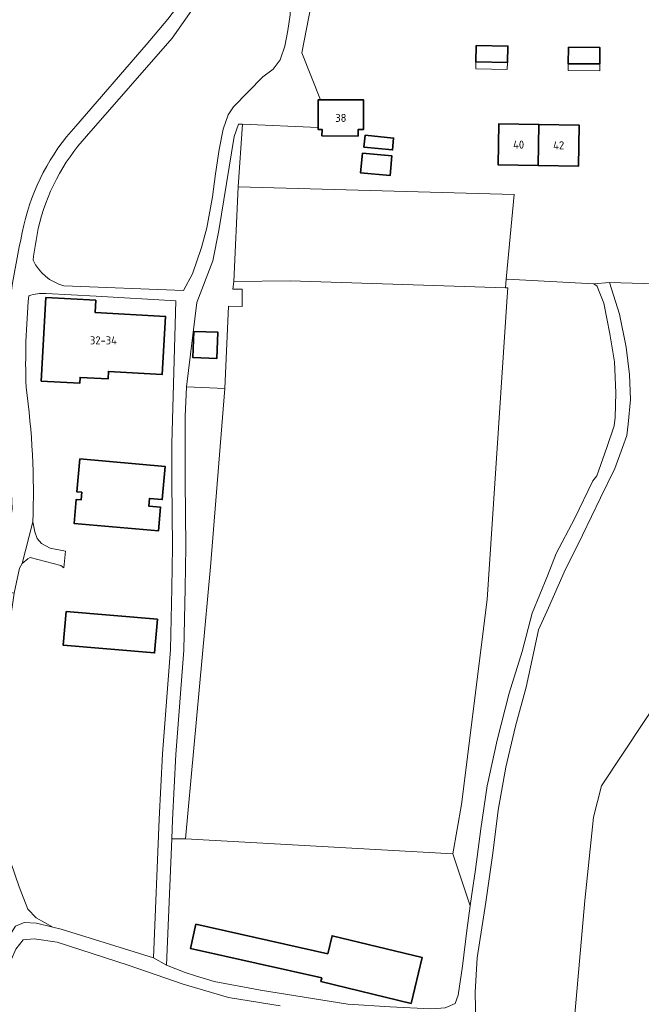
# Model space of a CAD drawing. Header units: metres. Extents: x 153919 to 160124, y 449312 to 452850.
# Tile 14 of 81: x 156071 to 156211, y 450732 to 450953. Entities that reach past the tile are written whole.
import ezdxf
from ezdxf.enums import TextEntityAlignment as Align

# ---------------------------------------------------------------- set-up
doc = ezdxf.new("R2010")
doc.units = ezdxf.units.M
for name, color, linetype, lineweight in [('B-WE-GR-BOS_GEMENGD-GV', 40, 'Continuous', 13), ('B-WE-GR-BOS_LOOF-GV', 40, 'Continuous', 13), ('B-WE-GR-GRAS-GV', 60, 'Continuous', 13), ('B-WE-OG-BEBOUWING-GV', 7, 'Continuous', 35), ('B-WE-OG-BEBOUWING-T18', 7, 'Continuous', 18), ('B-WE-OG-BEBOUWING_LUIFEL-GV', 7, 'Continuous', 18), ('B-WE-OG-TERREIN_ERF-GV', 7, 'Continuous', 18), ('B-WE-OG-WEG-GV', 7, 'Continuous', 18), ('B-WE-VH-VERHARDING_ASFALT-GV', 252, 'Continuous', 18), ('B-WE-VH-VERHARDING_BETONSTRAATSTEEN-GV', 252, 'Continuous', 18), ('B-WE-VH-VERHARDING_FUNDERING_ZAND-GV', 7, 'Continuous', 18)]:
    doc.layers.add(name, color=color, linetype=linetype, lineweight=lineweight)
doc.styles.add('NLCS-ISO-M1000-T18', font='NLCS-ISO.ttf', dxfattribs={"height": 1.8})

msp = doc.modelspace()

# ---------------------------------------------------------------- linework, layer by layer
at = {"layer": 'B-WE-GR-BOS_GEMENGD-GV', "flags": 128}
msp.add_lwpolyline([(156223.755, 450893.815), (156203.448, 450894.418), (156205.659, 450887.297), (156207.204, 450879.882), (156207.939, 450873.799), (156208.195, 450868.134), (156207.616, 450862.63), (156207.306, 450860.084), (156206.392, 450857.416), (156204.638, 450852.643), (156201.448, 450846.058), (156197.379, 450837.732), (156193.286, 450829.405), (156189.766, 450821.345), (156187.532, 450816.407), (156186.274, 450810.826), (156184.743, 450803.578), (156182.348, 450794.833), (156180.142, 450785.609), (156178.442, 450775.943), (156177.253, 450766.297), (156175.658, 450755.247), (156173.732, 450742.746), (156173.315, 450735.056), (156173.468, 450724.15)], dxfattribs=at)
msp.add_lwpolyline([(156290.808, 450636.476), (156194.843, 450652.589), (156190.054, 450662.259), (156195.108, 450724.152), (156197.886, 450755.638), (156199.844, 450774.35), (156201.669, 450781.415), (156220.508, 450809.877), (156228.842, 450819.138), (156242.971, 450831.328), (156260.159, 450809.901), (156257.862, 450807.799), (156261.386, 450803.395), (156301.603, 450754.579), (156326.87, 450726.269), (156338.777, 450716.215), (156352.535, 450710.658), (156395.265, 450701.663), (156365.032, 450624.771)], close=True, dxfattribs=at)
at = {"layer": 'B-WE-GR-BOS_LOOF-GV', "flags": 128}
for points in [[(156083.581, 450929.536), (156099.398, 450947.848), (156104.302, 450953.617), (156110.136, 450961.302), (156114.886, 450969.07), (156119.584, 450978.68), (156121.939, 450983.878), (156121.656, 450991.201), (156121.449, 450997.251), (156117.935, 450997.421), (156105.917, 450998.001), (156077.234, 450999.357)], [(156119.017, 450933.864), (156125.585, 450940.636), (156127.901, 450942.387), (156129.496, 450944.473), (156129.586, 450944.672), (156130.542, 450947.488), (156131.188, 450951.074), (156131.726, 450954.549), (156131.657, 450959.047), (156130.295, 450966.23), (156128.853, 450972.158), (156127.448, 450975.603), (156126.142, 450977.427), (156124.708, 450977.995), (156123.461, 450977.534), (156121.723, 450975.442), (156119.865, 450971.481), (156115.648, 450964.213), (156105.254, 450949.285), (156086.012, 450927.304)], [(156080.879, 450893.726), (156107.788, 450892.664), (156109.795, 450896.421), (156111.819, 450902.329), (156113.036, 450906.753), (156114.288, 450913.673), (156114.979, 450918.817), (156115.801, 450924.331), (156116.662, 450928.896), (156117.848, 450932.063), (156119.017, 450933.864)], [(156129.474, 450732), (156117.901, 450733.866), (156107.719, 450736.86), (156095.343, 450741.105), (156079.445, 450746.277), (156074.225, 450747.063), (156071.776, 450746.792), (156070.13, 450744.752), (156069.151, 450742.471), (156064.587, 450733.759), (156061.982, 450729.894)]]:
    msp.add_lwpolyline(points, dxfattribs=at)
at = {"layer": 'B-WE-GR-BOS_LOOF-GV'}
for points in [[(156071.95, 450907.286, -0.1312638), (156083.581, 450929.536)], [(156086.012, 450927.304, 0.1312252), (156075.17, 450906.564)], [(156067.744, 450881.16, -0.0326162), (156071.95, 450907.286)], [(156075.17, 450906.564, 0.0109476), (156073.996, 450899.452)], [(156073.996, 450899.452, 0.2214992), (156080.879, 450893.726)]]:
    msp.add_lwpolyline(points, format="xyb", dxfattribs=at)
at = {"layer": 'B-WE-GR-BOS_LOOF-GV', "flags": 128}
msp.add_lwpolyline([(156168.265, 450766.129), (156172.159, 450754.452), (156172.513, 450757.091), (156173.36, 450762.606), (156174.546, 450771.74), (156175.98, 450781.371), (156178.24, 450791.645), (156180.879, 450802.178), (156183.832, 450811.579), (156186.112, 450820.173), (156189.545, 450828.546), (156191.483, 450833.594), (156195.55, 450841.36), (156199.708, 450849.884), (156200.611, 450851.042), (156202.835, 450857.417), (156204.489, 450862.258), (156204.705, 450864.118), (156204.869, 450869.654), (156204.559, 450876.657), (156203.498, 450882.946), (156202.17, 450889.834), (156200.703, 450893.55), (156200.651, 450893.621), (156199.924, 450894.127), (156180.491, 450895.209), (156180.272, 450895.219), (156180.089, 450893.274), (156180.593, 450893.258), (156180.435, 450891.22), (156175.937, 450823.222), (156170.189, 450777.239)], close=True, dxfattribs=at)
at = {"layer": 'B-WE-GR-GRAS-GV', "flags": 128}
for points in [[(156180.089, 450893.274), (156180.272, 450895.219), (156182.054, 450914.199), (156120.09, 450915.932), (156119.051, 450894.695), (156131.751, 450894.827)], [(156180.593, 450893.258), (156180.089, 450893.274), (156131.751, 450894.827), (156119.051, 450894.695), (156118.88, 450892.912), (156120.969, 450892.941), (156120.969, 450889.034), (156117.904, 450889.095), (156117.046, 450870.657), (156113.826, 450830.596), (156108.213, 450769.478), (156168.265, 450766.129), (156170.189, 450777.239), (156175.937, 450823.222), (156180.435, 450891.22)], [(156395.265, 450701.663), (156352.535, 450710.658), (156338.777, 450716.215), (156326.87, 450726.269), (156301.603, 450754.579), (156261.386, 450803.395), (156257.862, 450807.799), (156260.159, 450809.901), (156242.971, 450831.328), (156228.842, 450819.138), (156220.508, 450809.877), (156201.669, 450781.415), (156199.844, 450774.35), (156197.886, 450755.638), (156195.108, 450724.152), (156190.054, 450662.259), (156194.843, 450652.589), (156290.808, 450636.476), (156365.032, 450624.771)]]:
    msp.add_lwpolyline(points, close=True, dxfattribs=at)
at = {"layer": 'B-WE-OG-BEBOUWING-GV', "flags": 128}
for points in [[(156173.511, 450947.694), (156173.428, 450943.985), (156180.532, 450943.827), (156180.615, 450947.536)], [(156194.2, 450947.271), (156194.172, 450943.573), (156201.252, 450943.52), (156201.279, 450947.218)], [(156138.516, 450935.481), (156138.058, 450935.483), (156138.025, 450929.255), (156138.023, 450928.816), (156138.886, 450928.812), (156138.878, 450927.382), (156146.985, 450927.34), (156146.993, 450928.8), (156148.174, 450928.794), (156148.208, 450935.431)], [(156187.455, 450920.709), (156187.61, 450929.958), (156178.615, 450930.109), (156178.46, 450920.86)], [(156187.61, 450929.958), (156187.455, 450920.709), (156196.449, 450920.558), (156196.605, 450929.807)], [(156148.541, 450927.497), (156148.29, 450924.838), (156154.723, 450924.229), (156154.975, 450926.889)], [(156147.97, 450923.481), (156147.563, 450919.059), (156154.187, 450918.449), (156154.594, 450922.872)], [(156076.881, 450891.095), (156075.829, 450872.296), (156084.475, 450871.813), (156084.55, 450873.141), (156090.847, 450872.789), (156090.94, 450874.457), (156103.029, 450873.781), (156103.758, 450886.822), (156087.936, 450887.707), (156088.09, 450890.468)], [(156110.085, 450883.473), (156109.902, 450877.572), (156115.302, 450877.399), (156115.485, 450883.299)], [(156084.505, 450854.861), (156083.843, 450847.424), (156084.918, 450847.328), (156084.768, 450845.622), (156083.693, 450845.72), (156083.206, 450840.348), (156102.181, 450838.7), (156102.639, 450843.98), (156099.969, 450844.212), (156100.119, 450845.936), (156103.018, 450845.684), (156103.667, 450853.154)], [(156081.434, 450820.58), (156080.758, 450813.007), (156101.277, 450811.236), (156101.931, 450818.81)], [(156110.558, 450750.354), (156109.329, 450744.897), (156138.847, 450738.249), (156138.649, 450737.429), (156158.905, 450732.528), (156161.393, 450742.814), (156141.138, 450747.715), (156140.163, 450743.686)]]:
    msp.add_lwpolyline(points, close=True, dxfattribs=at)
at = {"layer": 'B-WE-OG-BEBOUWING_LUIFEL-GV', "flags": 128}
for points in [[(156173.428, 450943.985), (156173.393, 450942.429), (156180.497, 450942.271), (156180.532, 450943.827)], [(156194.161, 450942.064), (156201.241, 450942.011), (156201.252, 450943.52), (156194.172, 450943.573)]]:
    msp.add_lwpolyline(points, close=True, dxfattribs=at)
at = {"layer": 'B-WE-OG-TERREIN_ERF-GV', "flags": 128}
for points in [[(156136.491, 450957.14), (156134.333, 450946.037), (156138.516, 450935.481), (156148.208, 450935.431), (156148.174, 450928.794), (156146.993, 450928.8), (156146.985, 450927.34), (156138.878, 450927.382), (156138.886, 450928.812), (156138.023, 450928.816), (156138.025, 450929.255), (156121.048, 450929.994), (156120.09, 450915.932), (156182.054, 450914.199), (156180.272, 450895.219), (156180.491, 450895.209), (156199.924, 450894.127), (156203.448, 450894.418), (156223.755, 450893.815)], [(156102.348, 450773.925), (156103.057, 450788.611), (156104.882, 450812.047), (156105.148, 450825.828), (156105.326, 450835.063), (156105.18, 450849.86), (156105.18, 450858.307), (156106.084, 450890.311), (156088.14, 450891.366), (156076.931, 450891.993)], [(156073.962, 450840.666), (156074.403, 450838.471), (156074.91, 450836.909), (156075.882, 450835.85), (156077.826, 450834.745), (156081.257, 450834.118), (156080.929, 450830.339), (156080.266, 450830.912), (156073.381, 450832.697), (156072.808, 450832.344), (156071.581, 450831.297), (156070.937, 450830.265), (156069.742, 450824.67), (156068.051, 450812.756), (156066.091, 450790.443), (156065.649, 450779.317), (156067.039, 450769.836), (156070.895, 450758.711), (156072.792, 450753.717), (156074.688, 450751.757), (156078.429, 450749.653), (156080.301, 450749.186), (156101.038, 450742.792), (156102.348, 450773.925)]]:
    msp.add_lwpolyline(points, dxfattribs=at)
for points in [[(156173.428, 450943.985), (156173.511, 450947.694), (156180.615, 450947.536), (156180.532, 450943.827)], [(156194.2, 450947.271), (156201.279, 450947.218), (156201.252, 450943.52), (156194.172, 450943.573)], [(156119.051, 450894.695), (156120.09, 450915.932), (156121.048, 450929.994), (156120.154, 450930.033), (156119.192, 450927.197), (156117.404, 450916.699), (156115.692, 450906.131), (156114.338, 450899.329), (156110.775, 450889.919), (156108.45, 450870.984), (156117.046, 450870.657), (156117.904, 450889.095), (156120.969, 450889.034), (156120.969, 450892.941), (156118.88, 450892.912)], [(156187.61, 450929.958), (156196.605, 450929.807), (156196.449, 450920.558), (156187.455, 450920.709), (156178.46, 450920.86), (156178.615, 450930.109)], [(156154.975, 450926.889), (156154.723, 450924.229), (156148.29, 450924.838), (156148.541, 450927.497)], [(156154.594, 450922.872), (156154.187, 450918.449), (156147.563, 450919.059), (156147.97, 450923.481)], [(156087.936, 450887.707), (156103.758, 450886.822), (156103.029, 450873.781), (156090.94, 450874.457), (156090.847, 450872.789), (156084.55, 450873.141), (156084.475, 450871.813), (156075.829, 450872.296), (156076.881, 450891.095), (156088.09, 450890.468)], [(156109.902, 450877.572), (156110.085, 450883.473), (156115.485, 450883.299), (156115.302, 450877.399)], [(156102.639, 450843.98), (156102.181, 450838.7), (156083.206, 450840.348), (156083.693, 450845.72), (156084.768, 450845.622), (156084.918, 450847.328), (156083.843, 450847.424), (156084.505, 450854.861), (156103.667, 450853.154), (156103.018, 450845.684), (156100.119, 450845.936), (156099.969, 450844.212)], [(156081.434, 450820.58), (156101.931, 450818.81), (156101.277, 450811.236), (156080.758, 450813.007)], [(156172.159, 450754.452), (156168.265, 450766.129), (156108.213, 450769.478), (156105.165, 450769.53), (156103.972, 450741.145), (156108.172, 450739.509), (156110.445, 450738.701), (156114.687, 450737.437), (156125.07, 450735.474), (156144.685, 450732.328), (156154.183, 450731.766), (156163.262, 450731.333), (156164.623, 450731.389), (156166.517, 450731.539), (156168.815, 450732.534), (156169.47, 450734.388), (156170.423, 450740.881), (156171.411, 450748.887)], [(156140.163, 450743.686), (156141.138, 450747.715), (156161.393, 450742.814), (156158.905, 450732.528), (156138.649, 450737.429), (156138.847, 450738.249), (156109.329, 450744.897), (156110.558, 450750.354)]]:
    msp.add_lwpolyline(points, close=True, dxfattribs=at)
at = {"layer": 'B-WE-OG-TERREIN_ERF-GV'}
for points in [[(156076.931, 450891.993, 0.0781522), (156073.054, 450891.468)], [(156073.054, 450891.468, 0.0310829), (156072.418, 450870.942)], [(156072.418, 450870.942, -0.0436659), (156073.962, 450840.666)]]:
    msp.add_lwpolyline(points, format="xyb", dxfattribs=at)
at = {"layer": 'B-WE-OG-WEG-GV', "flags": 128}
msp.add_lwpolyline([(156105.165, 450769.53), (156108.213, 450769.478), (156113.826, 450830.596), (156117.046, 450870.657), (156108.45, 450870.984), (156108.18, 450864.373), (156108.18, 450849.875), (156108.326, 450835.049), (156108.147, 450825.77), (156107.88, 450811.901), (156106.051, 450788.422), (156105.345, 450773.79)], close=True, dxfattribs=at)
at = {"layer": 'B-WE-VH-VERHARDING_ASFALT-GV', "flags": 128}
for points in [[(156086.012, 450927.304), (156105.254, 450949.285), (156115.648, 450964.213)], [(156076.931, 450891.993), (156088.14, 450891.366), (156106.084, 450890.311), (156105.18, 450858.307), (156105.18, 450849.86), (156105.326, 450835.063), (156105.148, 450825.828), (156104.882, 450812.047), (156103.057, 450788.611), (156102.348, 450773.925), (156101.038, 450742.792), (156103.972, 450741.145), (156105.165, 450769.53), (156105.345, 450773.79), (156106.051, 450788.422), (156107.88, 450811.901), (156108.147, 450825.77), (156108.326, 450835.049), (156108.18, 450849.875), (156108.18, 450864.373), (156108.45, 450870.984), (156110.775, 450889.919), (156114.338, 450899.329), (156115.692, 450906.131), (156117.404, 450916.699), (156119.192, 450927.197), (156120.154, 450930.033), (156121.048, 450929.994), (156138.025, 450929.255), (156138.058, 450935.483), (156138.516, 450935.481), (156134.333, 450946.037), (156136.491, 450957.14)], [(156131.726, 450954.549), (156131.188, 450951.074), (156130.542, 450947.488), (156129.586, 450944.672), (156129.496, 450944.473), (156127.901, 450942.387), (156125.585, 450940.636), (156119.017, 450933.864), (156117.848, 450932.063), (156116.662, 450928.896), (156115.801, 450924.331), (156114.979, 450918.817), (156114.288, 450913.673), (156113.036, 450906.753), (156111.819, 450902.329), (156109.795, 450896.421), (156107.788, 450892.664), (156080.879, 450893.726)], [(156104.302, 450953.617), (156099.398, 450947.848), (156083.581, 450929.536)], [(156059.358, 450866.026), (156057.21, 450864.333), (156055.877, 450863.572), (156050.624, 450860.012), (156050.434, 450855.215), (156052.959, 450856.297), (156055.871, 450856.62), (156059.541, 450855.818), (156063.585, 450853.924), (156067.403, 450851.195), (156069.086, 450848.763), (156069.321, 450843.582), (156066.703, 450825.319), (156069.742, 450824.67), (156070.937, 450830.265), (156071.581, 450831.297), (156073.962, 450840.666)]]:
    msp.add_lwpolyline(points, dxfattribs=at)
at = {"layer": 'B-WE-VH-VERHARDING_ASFALT-GV'}
for points in [[(156083.581, 450929.536, 0.1312638), (156071.95, 450907.286)], [(156075.17, 450906.564, -0.1312252), (156086.012, 450927.304)], [(156071.95, 450907.286, 0.0326162), (156067.744, 450881.16)], [(156073.996, 450899.452, -0.0109476), (156075.17, 450906.564)], [(156080.879, 450893.726, -0.2214992), (156073.996, 450899.452)], [(156073.054, 450891.468, -0.0781522), (156076.931, 450891.993)], [(156072.418, 450870.942, -0.0310829), (156073.054, 450891.468)], [(156073.962, 450840.666, 0.0436659), (156072.418, 450870.942)]]:
    msp.add_lwpolyline(points, format="xyb", dxfattribs=at)
at = {"layer": 'B-WE-VH-VERHARDING_ASFALT-GV', "flags": 128}
msp.add_lwpolyline([(156067.473, 450745.605), (156067.757, 450746.19), (156070.092, 450749.865), (156072.032, 450750.675), (156074.764, 450750.568), (156078.429, 450749.653), (156074.688, 450751.757), (156072.792, 450753.717), (156070.895, 450758.711), (156067.039, 450769.836), (156065.649, 450779.317), (156066.091, 450790.443), (156068.051, 450812.756), (156069.742, 450824.67), (156066.703, 450825.319), (156063.794, 450802.299), (156062.488, 450788.483), (156062.488, 450778.875), (156063.689, 450769.077), (156066.787, 450758.647), (156067.988, 450750.493)], close=True, dxfattribs=at)
at = {"layer": 'B-WE-VH-VERHARDING_BETONSTRAATSTEEN-GV', "flags": 128}
msp.add_lwpolyline([(156073.962, 450840.666), (156071.581, 450831.297), (156072.808, 450832.344), (156073.381, 450832.697), (156080.266, 450830.912), (156080.929, 450830.339), (156081.257, 450834.118), (156077.826, 450834.745), (156075.882, 450835.85), (156074.91, 450836.909), (156074.403, 450838.471)], close=True, dxfattribs=at)
at = {"layer": 'B-WE-VH-VERHARDING_FUNDERING_ZAND-GV', "flags": 128}
for points in [[(156173.468, 450724.15), (156173.315, 450735.056), (156173.732, 450742.746), (156175.658, 450755.247), (156177.253, 450766.297), (156178.442, 450775.943), (156180.142, 450785.609), (156182.348, 450794.833), (156184.743, 450803.578), (156186.274, 450810.826), (156187.532, 450816.407), (156189.766, 450821.345), (156193.286, 450829.405), (156197.379, 450837.732), (156201.448, 450846.058), (156204.638, 450852.643), (156206.392, 450857.416), (156207.306, 450860.084), (156207.616, 450862.63), (156208.195, 450868.134), (156207.939, 450873.799), (156207.204, 450879.882), (156205.659, 450887.297), (156203.448, 450894.418), (156199.924, 450894.127), (156200.651, 450893.621), (156200.703, 450893.55), (156202.17, 450889.834), (156203.498, 450882.946), (156204.559, 450876.657), (156204.869, 450869.654), (156204.705, 450864.118), (156204.489, 450862.258), (156202.835, 450857.417), (156200.611, 450851.042), (156199.708, 450849.884), (156195.55, 450841.36), (156191.483, 450833.594), (156189.545, 450828.546), (156186.112, 450820.173), (156183.832, 450811.579), (156180.879, 450802.178), (156178.24, 450791.645), (156175.98, 450781.371), (156174.546, 450771.74), (156173.36, 450762.606), (156172.513, 450757.091), (156172.159, 450754.452), (156171.411, 450748.887), (156170.423, 450740.881), (156169.47, 450734.388), (156168.815, 450732.534), (156166.517, 450731.539)], [(156144.685, 450732.328), (156125.07, 450735.474), (156114.687, 450737.437), (156110.445, 450738.701), (156108.172, 450739.509), (156103.972, 450741.145), (156101.038, 450742.792), (156080.301, 450749.186), (156078.429, 450749.653), (156074.764, 450750.568), (156072.032, 450750.675), (156070.092, 450749.865), (156067.757, 450746.19), (156067.473, 450745.605), (156065.038, 450740.598), (156061.546, 450733.66), (156056.188, 450726.475)], [(156061.982, 450729.894), (156064.587, 450733.759), (156069.151, 450742.471), (156070.13, 450744.752), (156071.776, 450746.792), (156074.225, 450747.063), (156079.445, 450746.277), (156095.343, 450741.105), (156107.719, 450736.86), (156117.901, 450733.866), (156129.474, 450732)]]:
    msp.add_lwpolyline(points, dxfattribs=at)

# ---------------------------------------------------------------- texts
at = {"layer": 'B-WE-OG-BEBOUWING-T18', "style": 'NLCS-ISO-M1000-T18'}
for s, p in [('38', (156143.116, 450931.412)), ('40', (156183.035, 450925.409)), ('42', (156192.03, 450925.258)), ('32-34', (156089.794, 450881.454))]:
    msp.add_text(s, height=1.8, dxfattribs=at).set_placement(p, align=Align.MIDDLE)

doc.saveas('drawing.dxf')
